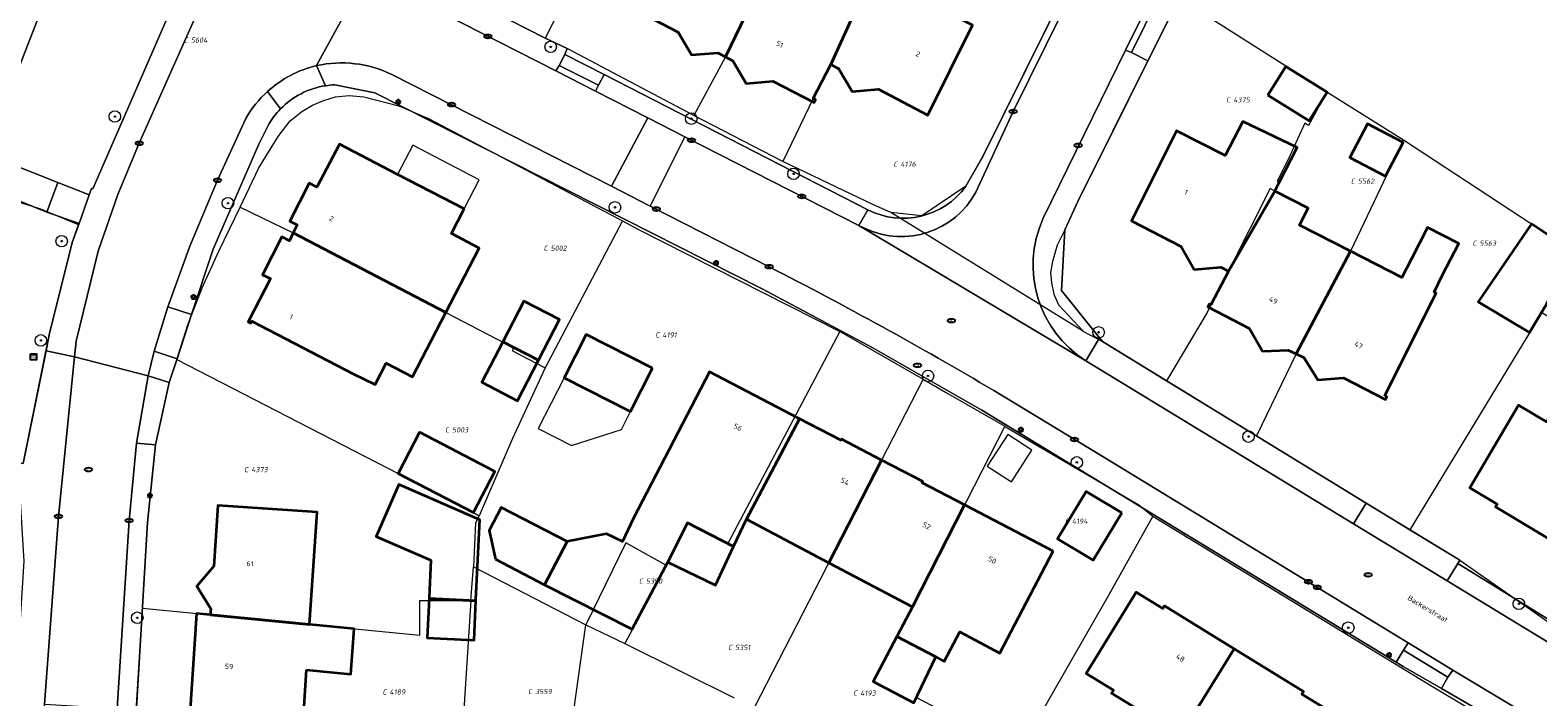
# Model space of a CAD drawing. Header units: metres. Extents: x 183765 to 187731, y 443805 to 446163.
# Tile 99 of 120: x 186608 to 186712, y 444626 to 444672. Entities that reach past the tile are written whole.
import ezdxf
from ezdxf.enums import TextEntityAlignment as Align

# ---------------------------------------------------------------- set-up
doc = ezdxf.new("R2010")
doc.units = ezdxf.units.M
doc.layers.get('0').update_dxf_attribs({"lineweight": 25})
for name, color, linetype, lineweight in [('B-WE-GR-BOOM-S', 253, 'Continuous', 25), ('B-WE-IE-MEUBILAIR-S', 7, 'Continuous', 25), ('B-WE-OG-BEBOUWING-GV', 7, 'Continuous', 35), ('B-WE-OG-BEBOUWING-T18', 10, 'Continuous', 18), ('B-WE-OG-BEBOUWING_LUIFEL-GV', 7, 'Continuous', 18), ('B-WE-OG-BEBOUWING_OVERBOUWING-GV', 7, 'Continuous', 18), ('B-WE-OG-BEBOUWING_SCHUUR-GV', 7, 'Continuous', 18), ('B-WE-OG-TERREIN_BEGROEID-GV', 7, 'Continuous', 18), ('B-WE-OG-TERREIN_ERF-GV', 7, 'Continuous', 18), ('B-WE-OG-TOPOGRAFIE-T18', 10, 'Continuous', 18), ('B-WE-VH-GESLOTENVERHARDING_ASFALT-GV', 10, 'Continuous', 18), ('B-WE-VH-OPENVERHARDING_BETONELEMENT-GV', 90, 'Continuous', 18), ('B-WE-VH-OPENVERHARDING_BETONSTRAATSTEEN-GV', 90, 'Continuous', 18), ('B-WE-VH-OPENVERHARDING_TEGEL-GV', 90, 'Continuous', 18)]:
    doc.layers.add(name, color=color, linetype=linetype, lineweight=lineweight)
doc.layers.add('B-WE-KG-GRENS_PERCEEL-G', color=7, linetype='Continuous', lineweight=13, true_color=0xa55252)
doc.layers.add('B-WE-KG-GRENS_PERCEEL-S', color=7, linetype='Continuous', lineweight=25, true_color=0xa55252)
doc.styles.add('NLCS-ISO', font='NLCS-ISO.ttf')
doc.styles.add('NLCS-ISO-M200-T18', font='NLCS-ISO.ttf', dxfattribs={"height": 0.36})

# ---------------------------------------------------------------- blocks, each defined once
blk = doc.blocks.new('SIE-MEUBILAIR_KAST_CAI-SO')
for points in [[(-1, 1), (1, 1), (1, 0.84), (-1, 0.84)], [(-1, 0.76), (1, 0.76), (1, -1), (-1, -1)]]:
    blk.add_lwpolyline(points, close=True)
at = {"style": 'NLCS-ISO'}
blk.add_text('cai', height=0.75, dxfattribs=at).set_placement((0, 0), align=Align.MIDDLE_CENTER)
blk = doc.blocks.new('SIE-MEUBILAIR_PAAL_LICHTMAST-SO')
for points in [[(-0.62, 0), (-1, 0)], [(-0.71, 0.71), (-0.44, 0.44)], [(0, 1), (0, 0.62)], [(0.44, 0.44), (0.71, 0.71)], [(1, 0), (0.62, 0)], [(-0.71, -0.71), (-0.44, -0.44)], [(0, -0.62), (0, -1)], [(0.44, -0.44), (0.71, -0.71)]]:
    blk.add_lwpolyline(points)
blk.add_circle((0, 0), 0.5)
blk = doc.blocks.new('SIE-MEUBILAIR_PUT_RIOOLPUT-SO')
blk.add_ellipse((0, 0), major_axis=(1.25, 0), ratio=0.54)
at = {"style": 'NLCS-ISO'}
blk.add_text('ri', height=0.75, dxfattribs=at).set_placement((-0.04, 0.07), align=Align.MIDDLE_CENTER)
blk = doc.blocks.new('SIE-MEUBILAIR_PUT_KOLK-SO')
blk.add_ellipse((0, 0), major_axis=(1.25, 0), ratio=0.54)
at = {"style": 'NLCS-ISO'}
blk.add_text('klk', height=0.75, dxfattribs=at).set_placement((0.03, 0), align=Align.MIDDLE_CENTER)
blk = doc.blocks.new('SIE-MEUBILAIR_PUT_BRANDKRAAN-SO')
blk.add_ellipse((0, 0), major_axis=(1.25, 0), ratio=0.54)
at = {"style": 'NLCS-ISO'}
blk.add_text('bk', height=0.75, dxfattribs=at).set_placement((0.03, 0), align=Align.MIDDLE_CENTER)
blk = doc.blocks.new('SGR-BOOM_GBKN-SO')
at = {"linetype": 'ByBlock', "lineweight": 18}
h = blk.add_hatch(color=0, dxfattribs=at)
h.dxf.hatch_style = 1
edge = h.paths.add_edge_path()
edge.add_arc((0, 0), 0.25, 0, 360)
at = {"color": 0, "linetype": 'ByBlock', "lineweight": 18}
for radius in [2, 0.25]:
    blk.add_circle((0, 0), radius, dxfattribs=at)
at = {"color": 0, "linetype": 'ByBlock', "lineweight": 18, "style": 'NLCS-ISO'}
blk.add_attdef('SOORT', (2.5, 0), '', height=1.5, dxfattribs=at)
blk = doc.blocks.new('SKG-PERCEELNUMMER-SO')
at = {"style": 'NLCS-ISO', "oblique": 10, "flags": 1}
for tag, p in [('GEMEENTECODE', (0, 2.55)), ('PERCEELGROOTTE', (0, -2.45))]:
    blk.add_attdef(tag, text='', height=1.8, dxfattribs=at).set_placement(p, align=Align.MIDDLE_CENTER)
at = {"style": 'NLCS-ISO', "oblique": 10}
blk.add_attdef('SECTIE', text='', height=1.8, dxfattribs=at).set_placement((-0.5, 0), align=Align.MIDDLE_RIGHT)
blk.add_attdef('PERCEELNUMMER', text='', height=1.8, dxfattribs=at).set_placement((0.5, 0), align=Align.MIDDLE_LEFT)

msp = doc.modelspace()

# ---------------------------------------------------------------- linework, layer by layer
at = {"layer": 'B-WE-KG-GRENS_PERCEEL-G', "flags": 128}
for points in [[(186654.223, 444692.822), (186643.437, 444671.397)], [(186643.437, 444671.397), (186632.267, 444677.122), (186629.985, 444679.034), (186628.571, 444681.528), (186626.795, 444686.713)], [(186664.367, 444686.97), (186659.494, 444677.404), (186655.964, 444670.11), (186653.77, 444666.035)], [(186679.937, 444675.474), (186668.828, 444681.517), (186663.278, 444669.573), (186662.057, 444667.204), (186659.95, 444662.833)], [(186679.937, 444675.474), (186673.842, 444663.191), (186673.669, 444662.886)], [(186687.497, 444674.191), (186680.459, 444660.062), (186679.545, 444658.085)], [(186687.497, 444674.191), (186697.758, 444667.681)], [(186644.974, 444670.68), (186643.437, 444671.397)], [(186653.77, 444666.035), (186644.974, 444670.68)], [(186697.758, 444667.681), (186696.463, 444665.33), (186696.217, 444665.494), (186695.203, 444663.28), (186694.291, 444661.456), (186694.444, 444661.379), (186694.141, 444660.783), (186693.801, 444660.969), (186690.916, 444655.218), (186689.684, 444652.883), (186689.436, 444652.355), (186686.615, 444647.613)], [(186697.758, 444667.681), (186703.074, 444664.343)], [(186622.256, 444659.667), (186623.558, 444662.397), (186624.902, 444664.572), (186625.718, 444665.663), (186626.528, 444666.315), (186627.283, 444666.748), (186628.007, 444667.059), (186628.577, 444667.239)], [(186628.577, 444667.239), (186628.878, 444667.334), (186629.828, 444667.408), (186630.845, 444667.335), (186633.276, 444666.703), (186635.384, 444665.795)], [(186635.384, 444665.795), (186648.811, 444658.712)], [(186659.95, 444662.833), (186653.77, 444666.035)], [(186703.074, 444664.343), (186699.4, 444656.606), (186695.611, 444649.488), (186692.851, 444643.801)], [(186703.074, 444664.343), (186714.784, 444656.654), (186712.537, 444652.123), (186703.524, 444637.277)], [(186666.245, 444659.83), (186659.95, 444662.833)], [(186673.669, 444662.886), (186672.667, 444661.118)], [(186608.399, 444659.533), (186606.139, 444660.247)], [(186672.667, 444661.118), (186669.605, 444659.058), (186668.966, 444659.132), (186667.456, 444659.308)], [(186610.75, 444658.566), (186608.399, 444659.533)], [(186618.628, 444651.489), (186619.617, 444654.062), (186620.772, 444656.621), (186622.256, 444659.667)], [(186622.256, 444659.667), (186625.946, 444657.884), (186636.552, 444652.36), (186641.23, 444649.916), (186641.175, 444649.697), (186643.442, 444648.511)], [(186667.456, 444659.308), (186666.245, 444659.83)], [(186680.85, 444651.048), (186667.456, 444659.308)], [(186607.172, 444641.876), (186608.996, 444650.809), (186610.591, 444657.21), (186611.034, 444658.452)], [(186611.034, 444658.452), (186610.75, 444658.566)], [(186648.811, 444658.712), (186643.442, 444648.511)], [(186648.811, 444658.712), (186649.889, 444658.143)], [(186649.889, 444658.143), (186663.921, 444651.039)], [(186679.545, 444658.085), (186679.021, 444657.025), (186678.683, 444655.897), (186678.547, 444655.136), (186678.625, 444654.414), (186678.784, 444653.621), (186679.116, 444652.88), (186680.85, 444651.048)], [(186617.85, 444649.104), (186618.628, 444651.489)], [(186663.921, 444651.039), (186656.131, 444636.313), (186653.337, 444637.763), (186652.664, 444636.467), (186651.832, 444634.824)], [(186663.921, 444651.039), (186664.178, 444650.909), (186669.704, 444647.727)], [(186680.85, 444651.048), (186682.156, 444650.339)], [(186682.156, 444650.339), (186686.615, 444647.613)], [(186615.461, 444631.824), (186615.817, 444637.784), (186616.374, 444643.169), (186617.329, 444647.506), (186617.85, 444649.104)], [(186617.85, 444649.104), (186633.228, 444641.188), (186638.464, 444638.469), (186638.863, 444638.253)], [(186643.442, 444648.511), (186641.185, 444643.612), (186638.863, 444638.253)], [(186669.704, 444647.727), (186657.99, 444624.955)], [(186669.704, 444647.727), (186671.259, 444646.831), (186675.37, 444644.464)], [(186686.615, 444647.613), (186692.851, 444643.801)], [(186675.37, 444644.464), (186667.904, 444629.856), (186670.582, 444628.45), (186669.239, 444625.645), (186671.756, 444624.319), (186670.028, 444620.919)], [(186675.37, 444644.464), (186675.468, 444644.407), (186684.696, 444639.008)], [(186692.851, 444643.801), (186703.524, 444637.277)], [(186638.863, 444638.253), (186638.613, 444637.757), (186638.475, 444634.712)], [(186685.654, 444638.222), (186682.611, 444632.755)], [(186684.696, 444639.008), (186685.654, 444638.222)], [(186685.654, 444638.222), (186704.746, 444626.595), (186720.032, 444617.47), (186722.913, 444615.911)], [(186703.524, 444637.277), (186706.983, 444635.163)], [(186651.832, 444634.824), (186649.059, 444636.369), (186646.267, 444630.673)], [(186706.983, 444635.163), (186717.572, 444627.796), (186727.353, 444622.35), (186727.835, 444622.112)], [(186638.278, 444632.359), (186638.475, 444634.712)], [(186638.475, 444634.712), (186646.267, 444630.673)], [(186651.832, 444634.824), (186650.748, 444632.775), (186649.504, 444630.378), (186648.975, 444629.377)], [(186615.036, 444624.708), (186615.461, 444631.824)], [(186615.461, 444631.824), (186634.726, 444629.962), (186634.735, 444632.373), (186638.278, 444632.359)], [(186638.278, 444632.359), (186637.66, 444622.621), (186636.211, 444622.931)], [(186682.611, 444632.755), (186675.595, 444620.514)], [(186643.134, 444603.01), (186643.69, 444608.258), (186644.25, 444616.049), (186644.288, 444616.464), (186646.267, 444630.673)], [(186646.267, 444630.673), (186648.975, 444629.377)], [(186648.975, 444629.377), (186656.576, 444625.618)]]:
    msp.add_lwpolyline(points, dxfattribs=at)
at = {"layer": 'B-WE-OG-BEBOUWING-GV', "flags": 128}
for points in [[(186660.81, 444680.123), (186654.959, 444683.023), (186654.304, 444681.686), (186654.161, 444681.76), (186649.793, 444673.325), (186652.677, 444671.815), (186653.606, 444670.247), (186655.441, 444670.385), (186655.964, 444670.11)], [(186666.738, 444677.185), (186660.81, 444680.123), (186655.964, 444670.11), (186656.488, 444669.834), (186657.413, 444668.254), (186659.264, 444668.405), (186662.14, 444666.93), (186662.224, 444667.136), (186662.057, 444667.204), (186663.278, 444669.573)], [(186669.106, 444674.381), (186670.569, 444677.363), (186670.874, 444677.984), (186668.685, 444679.07), (186667.807, 444679.505), (186666.738, 444677.185), (186663.278, 444669.573), (186663.832, 444669.288), (186664.773, 444667.698), (186666.593, 444667.861), (186670.02, 444666.062), (186673.137, 444672.293)], [(186693.658, 444667.432), (186696.524, 444665.649), (186697.771, 444667.655), (186694.905, 444669.437)], [(186694.141, 444660.783), (186694.444, 444661.379), (186695.68, 444663.81), (186691.92, 444665.624), (186690.683, 444663.261), (186687.297, 444664.955), (186684.174, 444658.713), (186687.621, 444656.946), (186688.529, 444655.344), (186690.382, 444655.5), (186690.916, 444655.218)], [(186701.812, 444661.811), (186703.039, 444664.152), (186700.572, 444665.444), (186699.345, 444663.103)], [(186637.82, 444659.542), (186633.192, 444661.945), (186629.154, 444664.042), (186627.588, 444661.062), (186627.054, 444661.336), (186625.704, 444658.704), (186626.208, 444658.43), (186625.946, 444657.884), (186636.552, 444652.36), (186638.868, 444656.82), (186636.929, 444657.828)], [(186699.4, 444656.605), (186695.841, 444658.42), (186696.447, 444659.607), (186694.141, 444660.783), (186690.916, 444655.218), (186689.684, 444652.883), (186689.565, 444652.932), (186689.474, 444652.755), (186692.384, 444651.243), (186693.288, 444649.672), (186695.067, 444649.744), (186695.611, 444649.488)], [(186699.4, 444656.605), (186695.611, 444649.488), (186696.155, 444649.233), (186697.111, 444647.685), (186698.913, 444647.815), (186701.828, 444646.327), (186701.924, 444646.514), (186701.772, 444646.591), (186705.349, 444653.691), (186705.198, 444653.769), (186705.791, 444654.972), (186706.906, 444657.144), (186704.733, 444658.259), (186703.618, 444656.087), (186702.958, 444654.791)], [(186715.11, 444656.414), (186711.955, 444658.511), (186708.268, 444653.1), (186711.825, 444650.958), (186712.669, 444652.359)], [(186636.552, 444652.36), (186625.946, 444657.884), (186625.685, 444657.338), (186625.151, 444657.611), (186623.804, 444654.975), (186624.353, 444654.705), (186622.81, 444651.701), (186622.988, 444651.608), (186623.07, 444651.747), (186630.11, 444648.093), (186631.631, 444647.359), (186632.405, 444648.85), (186634.235, 444647.9)], [(186640.509, 444650.327), (186642.976, 444649.045), (186644.44, 444651.862), (186641.973, 444653.144)], [(186650.907, 444648.486), (186646.303, 444650.839), (186644.765, 444647.828), (186649.368, 444645.475)], [(186642.976, 444649.045), (186640.509, 444650.327), (186639.045, 444647.51), (186641.512, 444646.228)], [(186661.113, 444644.983), (186654.849, 444648.233), (186649.575, 444638.07), (186648.826, 444636.468), (186647.706, 444636.983), (186644.969, 444636.468), (186643.408, 444633.456), (186649.487, 444630.371), (186651.969, 444635.028), (186653.337, 444637.763), (186656.533, 444636.104), (186657.423, 444638.008)], [(186717.977, 444642.025), (186713.115, 444644.941), (186713.007, 444644.758), (186711.06, 444645.928), (186707.681, 444640.189), (186709.574, 444639.051), (186709.469, 444638.869), (186714.338, 444635.957)], [(186666.819, 444642.118), (186664.027, 444643.57), (186663.995, 444643.487), (186661.113, 444644.983), (186657.423, 444638.008), (186663.149, 444634.985)], [(186634.712, 444644.046), (186633.228, 444641.188), (186638.464, 444638.469), (186639.948, 444641.326)], [(186672.576, 444638.998), (186669.624, 444640.534), (186669.675, 444640.632), (186666.819, 444642.118), (186663.149, 444634.985), (186668.958, 444631.919)], [(186638.634, 444632.354), (186638.637, 444632.426), (186638.905, 444637.966), (186633.275, 444640.409), (186631.714, 444636.81), (186635.512, 444635.162), (186635.387, 444632.583), (186635.384, 444632.511)], [(186683.495, 444638.454), (186681.022, 444639.937), (186679.047, 444636.643), (186681.52, 444635.16)], [(186620.178, 444631.364), (186627.083, 444630.702), (186627.602, 444638.491), (186620.699, 444638.952), (186620.418, 444634.761), (186619.239, 444633.358), (186620.207, 444631.794)], [(186640, 444635.229), (186643.408, 444633.456), (186644.969, 444636.468), (186640.396, 444638.831), (186639.563, 444637.225)], [(186678.742, 444635.789), (186672.576, 444638.998), (186668.958, 444631.919), (186667.877, 444629.87), (186670.582, 444628.451), (186671.173, 444628.141), (186672.25, 444630.181), (186675.029, 444628.714)], [(186656.533, 444636.104), (186653.337, 444637.763), (186651.969, 444635.028), (186655.281, 444633.429)], [(186691.298, 444629.019), (186686.475, 444631.994), (186686.357, 444631.809), (186684.491, 444632.953), (186681.026, 444627.301), (186682.918, 444626.14), (186682.798, 444625.944), (186687.581, 444622.993)], [(186638.634, 444632.354), (186635.384, 444632.511), (186635.252, 444629.781), (186638.502, 444629.624)], [(186626.873, 444627.558), (186629.952, 444627.263), (186630.165, 444630.409), (186627.083, 444630.702), (186620.178, 444631.364), (186619.23, 444631.454), (186618.751, 444624.459), (186626.631, 444623.93)], [(186670.582, 444628.451), (186667.877, 444629.87), (186666.232, 444626.735), (186669.052, 444625.255)], [(186691.298, 444629.019), (186687.581, 444622.993), (186692.429, 444620.003), (186692.549, 444620.199), (186694.443, 444619.042), (186697.9, 444624.699), (186696.005, 444625.857), (186696.121, 444626.044)]]:
    msp.add_lwpolyline(points, close=True, dxfattribs=at)
at = {"layer": 'B-WE-OG-BEBOUWING_LUIFEL-GV', "flags": 128}
msp.add_lwpolyline([(186644.765, 444647.828), (186642.962, 444644.3), (186645.263, 444643.124), (186648.74, 444644.246), (186649.368, 444645.475)], close=True, dxfattribs=at)
at = {"layer": 'B-WE-OG-BEBOUWING_OVERBOUWING-GV', "flags": 128}
msp.add_lwpolyline([(186634.241, 444663.965), (186633.192, 444661.945), (186637.82, 444659.542), (186638.869, 444661.562)], close=True, dxfattribs=at)
at = {"layer": 'B-WE-OG-BEBOUWING_SCHUUR-GV', "flags": 128}
msp.add_lwpolyline([(186675.576, 444643.889), (186674.157, 444641.682), (186675.843, 444640.597), (186677.263, 444642.804)], close=True, dxfattribs=at)
at = {"layer": 'B-WE-OG-TERREIN_BEGROEID-GV', "flags": 128}
msp.add_lwpolyline([(186608.447, 444698.115), (186607.624, 444698.515), (186607.101, 444697.148), (186605.075, 444691.851), (186608.575, 444690.246), (186611.477, 444681.208), (186605.116, 444664.862), (186604.375, 444663.442), (186609.583, 444661.383), (186611.773, 444660.52), (186611.933, 444660.968), (186612.03, 444660.947), (186618.051, 444674.772)], dxfattribs=at)
at = {"layer": 'B-WE-OG-TERREIN_ERF-GV', "flags": 128}
for points in [[(186672.667, 444661.118), (186673.842, 444663.191), (186696.347, 444708.545), (186696.277, 444712.068), (186695.97, 444712.393), (186694.654, 444713.787), (186694.338, 444713.968), (186683.216, 444720.331), (186679.847, 444722.18), (186678.701, 444722.809), (186649.681, 444738.735), (186648.523, 444739.37), (186643.314, 444742.229), (186637.572, 444745.38), (186636.423, 444746.011)], [(186714.037, 444727.721), (186711.477, 444722.536), (186710.126, 444719.799), (186709.243, 444718.013), (186707.859, 444715.21), (186699.95, 444699.191), (186695.779, 444690.817), (186693.983, 444687.213), (186689.044, 444677.297), (186685.32, 444669.82), (186680.459, 444660.062), (186679.545, 444658.085), (186679.305, 444653.894), (186681.946, 444650.6), (186682.156, 444650.339), (186700.49, 444639.132), (186706.983, 444635.163), (186706.845, 444634.926), (186719.531, 444627.119)], [(186622.354, 444697.565), (186623.091, 444696.145), (186624.363, 444693.692), (186624.482, 444693.462), (186628.571, 444681.528), (186629.108, 444680.58), (186629.985, 444679.034), (186630.935, 444678.238), (186631.947, 444677.39), (186632.267, 444677.122), (186643.437, 444671.397), (186644.974, 444670.68), (186644.799, 444670.262), (186647.532, 444668.864), (186665.865, 444659.487)], [(186673.137, 444672.293), (186670.02, 444666.062), (186666.593, 444667.861), (186664.773, 444667.698), (186663.832, 444669.288), (186663.278, 444669.573), (186662.057, 444667.204), (186662.224, 444667.136), (186662.14, 444666.93), (186659.264, 444668.405), (186657.413, 444668.254), (186656.488, 444669.834), (186655.964, 444670.11), (186655.441, 444670.385), (186653.606, 444670.247), (186652.677, 444671.815), (186649.793, 444673.325)], [(186798.591, 444583.682), (186796.334, 444584.497), (186787.825, 444587.605), (186768.449, 444594.821), (186759.703, 444598.447), (186757.025, 444599.558), (186751.771, 444601.736), (186747.81, 444603.684), (186744.659, 444605.233), (186731.36, 444611.771), (186727.779, 444613.532), (186725.136, 444615.054), (186719.468, 444618.32), (186714.677, 444621.08), (186705.702, 444626.251), (186703.041, 444627.784), (186702.555, 444628.08), (186673.783, 444645.583), (186666.168, 444649.935), (186658.508, 444654.007), (186631.601, 444667.606), (186628.837, 444668.166)], [(186624.218, 444665.388), (186623.541, 444664.047), (186620.389, 444656.755), (186618.884, 444652.206), (186617.868, 444649.134), (186617.329, 444647.506), (186616.374, 444643.169), (186615.817, 444637.784), (186614.165, 444610.122)], [(186618.751, 444624.459), (186619.23, 444631.454), (186620.178, 444631.364), (186620.207, 444631.794), (186619.239, 444633.358), (186620.418, 444634.761), (186620.699, 444638.952), (186627.602, 444638.491), (186627.083, 444630.702), (186630.165, 444630.409), (186629.952, 444627.263), (186626.873, 444627.558), (186626.631, 444623.93)]]:
    msp.add_lwpolyline(points, dxfattribs=at)
for points in [[(186577.594, 444663.031), (186573.859, 444651.069), (186575.7, 444650.338), (186576.69, 444652.742), (186576.29, 444652.903), (186578.002, 444657.171), (186582.248, 444655.47), (186581.929, 444654.515), (186596.742, 444648.474), (186597.156, 444649.508), (186601.434, 444647.791), (186599.73, 444643.513), (186599.84, 444641.682), (186606.79, 444642.1), (186606.803, 444641.888), (186607.172, 444641.876), (186608.767, 444649.687), (186608.996, 444650.809), (186610.591, 444657.21), (186611.06, 444658.522), (186608.822, 444659.324), (186581.749, 444670.32), (186580.302, 444670.907), (186580.081, 444670.997)], [(186693.658, 444667.432), (186694.905, 444669.437), (186697.771, 444667.655), (186696.524, 444665.649)], [(186690.916, 444655.218), (186690.382, 444655.5), (186688.529, 444655.344), (186687.621, 444656.946), (186684.174, 444658.713), (186687.297, 444664.955), (186690.683, 444663.261), (186691.92, 444665.624), (186695.68, 444663.81), (186694.444, 444661.379), (186694.141, 444660.783), (186696.447, 444659.607), (186695.841, 444658.42), (186699.4, 444656.605), (186702.958, 444654.791), (186703.618, 444656.087), (186704.733, 444658.259), (186706.906, 444657.144), (186705.791, 444654.972), (186705.198, 444653.769), (186705.349, 444653.691), (186701.772, 444646.591), (186701.924, 444646.514), (186701.828, 444646.327), (186698.913, 444647.815), (186697.111, 444647.685), (186696.155, 444649.233), (186695.611, 444649.488), (186695.067, 444649.744), (186693.288, 444649.672), (186692.384, 444651.243), (186689.474, 444652.755), (186689.565, 444652.932), (186689.684, 444652.883)], [(186701.812, 444661.811), (186699.345, 444663.103), (186700.572, 444665.444), (186703.039, 444664.152)], [(186636.552, 444652.36), (186634.235, 444647.9), (186632.405, 444648.85), (186631.631, 444647.359), (186630.11, 444648.093), (186623.07, 444651.747), (186622.988, 444651.608), (186622.81, 444651.701), (186624.353, 444654.705), (186623.804, 444654.975), (186625.151, 444657.611), (186625.685, 444657.338), (186625.946, 444657.884), (186626.208, 444658.43), (186625.704, 444658.704), (186627.054, 444661.336), (186627.588, 444661.062), (186629.154, 444664.042), (186633.192, 444661.945), (186637.82, 444659.542), (186636.929, 444657.828), (186638.868, 444656.82)], [(186715.11, 444656.414), (186716.96, 444659.488), (186720.531, 444657.231), (186716.057, 444650.223), (186712.669, 444652.359), (186711.825, 444650.958), (186708.268, 444653.1), (186711.955, 444658.511)], [(186640.509, 444650.327), (186641.973, 444653.144), (186644.44, 444651.862), (186642.976, 444649.045), (186641.512, 444646.228), (186639.045, 444647.51)], [(186649.368, 444645.475), (186644.765, 444647.828), (186646.303, 444650.839), (186650.907, 444648.486)], [(186657.423, 444638.008), (186656.533, 444636.104), (186655.281, 444633.429), (186651.969, 444635.028), (186649.487, 444630.371), (186643.408, 444633.456), (186644.969, 444636.468), (186647.706, 444636.983), (186648.826, 444636.468), (186649.575, 444638.07), (186654.849, 444648.233), (186661.113, 444644.983), (186663.995, 444643.487), (186664.027, 444643.57), (186666.819, 444642.118), (186669.675, 444640.632), (186669.624, 444640.534), (186672.576, 444638.998), (186678.742, 444635.789), (186675.029, 444628.714), (186672.25, 444630.181), (186671.173, 444628.141), (186670.582, 444628.451), (186669.052, 444625.255), (186666.232, 444626.735), (186667.877, 444629.87), (186668.958, 444631.919), (186663.149, 444634.985)], [(186717.977, 444642.025), (186722.826, 444639.117), (186722.728, 444638.954), (186724.627, 444637.822), (186721.216, 444632.102), (186719.319, 444633.233), (186719.206, 444633.044), (186714.338, 444635.957), (186709.469, 444638.869), (186709.574, 444639.051), (186707.681, 444640.189), (186711.06, 444645.928), (186713.007, 444644.758), (186713.115, 444644.941)], [(186638.464, 444638.469), (186633.228, 444641.188), (186634.712, 444644.046), (186639.948, 444641.326)], [(186631.714, 444636.81), (186633.275, 444640.409), (186638.905, 444637.966), (186638.637, 444632.426), (186638.634, 444632.354), (186638.502, 444629.624), (186635.252, 444629.781), (186635.384, 444632.511), (186635.387, 444632.583), (186635.512, 444635.162)], [(186679.047, 444636.643), (186681.022, 444639.937), (186683.495, 444638.454), (186681.52, 444635.16)], [(186687.581, 444622.993), (186682.798, 444625.944), (186682.918, 444626.14), (186681.026, 444627.301), (186684.491, 444632.953), (186686.357, 444631.809), (186686.475, 444631.994), (186691.298, 444629.019), (186696.121, 444626.044), (186696.005, 444625.857), (186697.9, 444624.699), (186694.443, 444619.042), (186692.549, 444620.199), (186692.429, 444620.003)]]:
    msp.add_lwpolyline(points, close=True, dxfattribs=at)
at = {"layer": 'B-WE-OG-TERREIN_ERF-GV'}
for points in [[(186628.182, 444668.1, 0.1601875), (186625.055, 444666.482)], [(186628.837, 444668.166, 0.0276617), (186628.182, 444668.1)], [(186625.055, 444666.482, 0.0615694), (186624.218, 444665.388)], [(186665.865, 444659.487, 0.3686693), (186672.667, 444661.118)]]:
    msp.add_lwpolyline(points, format="xyb", dxfattribs=at)
at = {"layer": 'B-WE-VH-GESLOTENVERHARDING_ASFALT-GV', "flags": 128}
for points in [[(186692.411, 444687.99), (186694.21, 444691.613), (186699.775, 444702.815), (186695.159, 444705.076), (186675.96, 444666.308), (186673.367, 444660.71)], [(186678.022, 444658.848), (186683.753, 444670.561), (186687.508, 444678.12), (186692.411, 444687.99)], [(186644.182, 444669.13), (186631.223, 444675.736), (186631.123, 444675.791), (186631.024, 444675.847), (186627.564, 444669.491)], [(186627.564, 444669.491), (186631.024, 444675.847)], [(186619.322, 444673.246), (186615.247, 444664.101), (186613.756, 444660.546), (186612.382, 444656.605), (186610.867, 444650.366), (186610.757, 444649.28), (186615.854, 444647.951), (186616.276, 444649.661), (186617.223, 444652.756), (186618.759, 444656.958), (186620.688, 444661.537), (186622.659, 444665.831)], [(186632.785, 444668.884), (186648.044, 444661.117), (186650.57, 444665.874), (186646.932, 444667.729), (186644.182, 444669.13)], [(186681.01, 444649.009), (186665.245, 444658.394), (186653.157, 444664.555), (186650.742, 444659.744), (186659.006, 444655.537)], [(186665.71, 444658.157), (186665.245, 444658.394), (186681.01, 444649.009)], [(186674.607, 444646.943), (186682.78, 444641.98), (186685.395, 444640.387), (186703.405, 444629.419), (186706.511, 444627.527), (186715.343, 444622.236), (186720.087, 444619.394), (186720.214, 444619.318), (186722.739, 444623.699), (186722.313, 444623.947), (186721.998, 444624.131), (186719.297, 444625.706), (186719.116, 444625.812), (186706.115, 444633.726), (186702.835, 444635.723), (186699.607, 444637.688), (186681.01, 444649.009)]]:
    msp.add_lwpolyline(points, dxfattribs=at)
at = {"layer": 'B-WE-VH-GESLOTENVERHARDING_ASFALT-GV'}
for points in [[(186627.564, 444669.491, -0.1683789), (186632.785, 444668.884)], [(186624.161, 444667.686, -0.1311827), (186627.564, 444669.491)], [(186622.659, 444665.831, -0.0884969), (186624.161, 444667.686)], [(186673.367, 444660.71, -0.3931439), (186665.71, 444658.157)], [(186681.01, 444649.009, -0.3752167), (186678.022, 444658.848)], [(186659.006, 444655.537, -0.0150591), (186674.607, 444646.943)]]:
    msp.add_lwpolyline(points, format="xyb", dxfattribs=at)
at = {"layer": 'B-WE-VH-GESLOTENVERHARDING_ASFALT-GV', "flags": 128}
msp.add_lwpolyline([(186614.541, 444637.918), (186615.043, 444643.284), (186615.854, 444647.951), (186610.757, 444649.28), (186609.633, 444638.204), (186608.662, 444625.165), (186613.717, 444624.881)], close=True, dxfattribs=at)
at = {"layer": 'B-WE-VH-OPENVERHARDING_BETONELEMENT-GV', "flags": 128}
msp.add_lwpolyline([(186611.773, 444660.52), (186609.583, 444661.383), (186608.822, 444659.324), (186611.06, 444658.522)], close=True, dxfattribs=at)
at = {"layer": 'B-WE-VH-OPENVERHARDING_BETONSTRAATSTEEN-GV', "flags": 128}
for points in [[(186695.159, 444705.076), (186696.771, 444708.331), (186696.347, 444708.545), (186673.842, 444663.191), (186672.667, 444661.118)], [(186673.367, 444660.71), (186675.96, 444666.308), (186695.159, 444705.076)], [(186665.865, 444659.487), (186665.245, 444658.394), (186665.71, 444658.157)]]:
    msp.add_lwpolyline(points, dxfattribs=at)
for points in [[(186687.862, 444677.886), (186687.508, 444678.12), (186683.753, 444670.561), (186684.168, 444670.394)], [(186644.412, 444669.51), (186644.182, 444669.13), (186646.932, 444667.729), (186647.154, 444668.125)], [(186653.157, 444664.555), (186650.57, 444665.874), (186648.044, 444661.117), (186650.742, 444659.744)], [(186703.405, 444629.419), (186703.069, 444628.924), (186706.164, 444627.052), (186706.511, 444627.527)]]:
    msp.add_lwpolyline(points, close=True, dxfattribs=at)
at = {"layer": 'B-WE-VH-OPENVERHARDING_BETONSTRAATSTEEN-GV'}
for points in [[(186665.71, 444658.157, 0.3931439), (186673.367, 444660.71)], [(186672.667, 444661.118, -0.3686693), (186665.865, 444659.487)]]:
    msp.add_lwpolyline(points, format="xyb", dxfattribs=at)
at = {"layer": 'B-WE-VH-OPENVERHARDING_TEGEL-GV', "flags": 128}
for points in [[(186607.101, 444697.148), (186604.898, 444698.065), (186600.36, 444686.899), (186591.577, 444690.459), (186584.083, 444671.804), (186582.567, 444672.4), (186581.749, 444670.32), (186608.822, 444659.324), (186609.583, 444661.383), (186604.375, 444663.442), (186605.116, 444664.862), (186611.477, 444681.208), (186608.575, 444690.246), (186605.075, 444691.851)], [(186632.267, 444677.122), (186631.947, 444677.39), (186631.024, 444675.847), (186631.123, 444675.791), (186631.223, 444675.736), (186644.182, 444669.13), (186644.412, 444669.51), (186644.799, 444670.262), (186644.974, 444670.68), (186643.437, 444671.397)], [(186689.044, 444677.297), (186687.862, 444677.886), (186684.168, 444670.394), (186685.32, 444669.82)], [(186644.799, 444670.262), (186644.412, 444669.51), (186647.154, 444668.125), (186647.532, 444668.864)], [(186647.532, 444668.864), (186647.154, 444668.125), (186646.932, 444667.729), (186650.57, 444665.874), (186653.157, 444664.555), (186665.245, 444658.394), (186665.865, 444659.487)], [(186618.884, 444652.206), (186617.223, 444652.756), (186616.276, 444649.661), (186617.868, 444649.134)], [(186606.103, 444615.795), (186607.953, 444615.657), (186608.395, 444621.594), (186608.662, 444625.165), (186609.633, 444638.204), (186610.757, 444649.28), (186608.767, 444649.687), (186607.172, 444641.876), (186606.803, 444641.888), (186607.236, 444635.107), (186606.625, 444625.569), (186606.017, 444616.23), (186606.005, 444615.797)], [(186617.868, 444649.134), (186616.276, 444649.661), (186615.854, 444647.951), (186617.329, 444647.506)], [(186682.156, 444650.339), (186681.946, 444650.6), (186681.01, 444649.009), (186699.607, 444637.688), (186700.49, 444639.132)], [(186617.329, 444647.506), (186615.854, 444647.951), (186615.043, 444643.284), (186616.374, 444643.169)], [(186616.374, 444643.169), (186615.043, 444643.284), (186614.541, 444637.918), (186613.717, 444624.881), (186613.491, 444621.319), (186612.788, 444610.198), (186612.847, 444609.25), (186613.593, 444607.471), (186615.129, 444606.118), (186615.064, 444606.628), (186614.455, 444608.021), (186614.165, 444610.122), (186615.817, 444637.784)], [(186700.49, 444639.132), (186699.607, 444637.688), (186702.835, 444635.723), (186706.115, 444633.726), (186706.845, 444634.926), (186706.983, 444635.163)], [(186706.845, 444634.926), (186706.115, 444633.726), (186719.116, 444625.812), (186719.297, 444625.706), (186719.957, 444626.879), (186719.531, 444627.119)], [(186703.069, 444628.924), (186702.555, 444628.08), (186703.041, 444627.784), (186705.702, 444626.251), (186706.164, 444627.052)], [(186706.511, 444627.527), (186706.164, 444627.052), (186705.702, 444626.251), (186714.677, 444621.08), (186715.343, 444622.236)]]:
    msp.add_lwpolyline(points, close=True, dxfattribs=at)
for points in [[(186618.051, 444674.772), (186612.03, 444660.947), (186611.933, 444660.968), (186611.773, 444660.52), (186611.06, 444658.522), (186610.591, 444657.21), (186608.996, 444650.809), (186608.767, 444649.687), (186610.757, 444649.28), (186610.867, 444650.366), (186612.382, 444656.605), (186613.756, 444660.546), (186615.247, 444664.101), (186619.322, 444673.246)], [(186685.32, 444669.82), (186684.168, 444670.394), (186683.753, 444670.561), (186678.022, 444658.848)], [(186681.01, 444649.009), (186681.946, 444650.6), (186679.305, 444653.894), (186679.545, 444658.085), (186680.459, 444660.062), (186685.32, 444669.82)], [(186628.182, 444668.1), (186627.564, 444669.491)], [(186627.564, 444669.491), (186628.182, 444668.1)], [(186648.044, 444661.117), (186632.785, 444668.884)], [(186624.161, 444667.686), (186625.055, 444666.482)], [(186625.055, 444666.482), (186624.161, 444667.686)], [(186628.837, 444668.166), (186631.601, 444667.606), (186658.508, 444654.007), (186666.168, 444649.935), (186673.783, 444645.583), (186702.555, 444628.08), (186703.069, 444628.924), (186703.405, 444629.419), (186685.395, 444640.387), (186682.78, 444641.98), (186674.607, 444646.943)], [(186622.659, 444665.831), (186620.688, 444661.537), (186618.759, 444656.958), (186617.223, 444652.756), (186618.884, 444652.206), (186620.389, 444656.755), (186623.541, 444664.047), (186624.218, 444665.388)], [(186659.006, 444655.537), (186650.742, 444659.744), (186648.044, 444661.117)]]:
    msp.add_lwpolyline(points, dxfattribs=at)
at = {"layer": 'B-WE-VH-OPENVERHARDING_TEGEL-GV'}
for points in [[(186632.785, 444668.884, 0.1683789), (186627.564, 444669.491)], [(186627.564, 444669.491, 0.1311827), (186624.161, 444667.686)], [(186624.161, 444667.686, 0.0884969), (186622.659, 444665.831)], [(186625.055, 444666.482, -0.1601875), (186628.182, 444668.1)], [(186628.182, 444668.1, -0.0276617), (186628.837, 444668.166)], [(186624.218, 444665.388, -0.0615694), (186625.055, 444666.482)], [(186678.022, 444658.848, 0.3752167), (186681.01, 444649.009)], [(186674.607, 444646.943, 0.0150591), (186659.006, 444655.537)]]:
    msp.add_lwpolyline(points, format="xyb", dxfattribs=at)

# ---------------------------------------------------------------- block references
at = {"layer": 'B-WE-GR-BOOM-S', "xscale": 0.2, "yscale": 0.2, "zscale": 0.2}
for p in [(186643.824, 444670.795), (186613.552, 444665.956), (186653.595, 444665.813), (186660.697, 444661.976), (186621.405, 444659.944), (186648.292, 444659.656), (186609.853, 444657.308), (186608.411, 444650.418), (186681.892, 444650.98), (186670.039, 444647.953), (186692.308, 444643.744), (186680.379, 444641.95), (186711.089, 444632.138), (186615.108, 444631.169), (186699.238, 444630.48)]:
    msp.add_blockref('SGR-BOOM_GBKN-SO', p, dxfattribs=at)
at = {"layer": 'B-WE-IE-MEUBILAIR-S', "xscale": 0.2, "yscale": 0.2, "zscale": 0.2}
for name, p in [('SIE-MEUBILAIR_PUT_KOLK-SO', (186639.47, 444671.52)), ('SIE-MEUBILAIR_PAAL_LICHTMAST-SO', (186633.235, 444666.978)), ('SIE-MEUBILAIR_PUT_KOLK-SO', (186636.946, 444666.787)), ('SIE-MEUBILAIR_PUT_KOLK-SO', (186675.96, 444666.308)), ('SIE-MEUBILAIR_PUT_KOLK-SO', (186653.609, 444664.314)), ('SIE-MEUBILAIR_PUT_KOLK-SO', (186615.247, 444664.101)), ('SIE-MEUBILAIR_PUT_KOLK-SO', (186680.474, 444663.959)), ('SIE-MEUBILAIR_PUT_KOLK-SO', (186620.688, 444661.537)), ('SIE-MEUBILAIR_PUT_KOLK-SO', (186661.274, 444660.411)), ('SIE-MEUBILAIR_PUT_KOLK-SO', (186651.171, 444659.533)), ('SIE-MEUBILAIR_PAAL_LICHTMAST-SO', (186655.318, 444655.79)), ('SIE-MEUBILAIR_PUT_KOLK-SO', (186659.006, 444655.537)), ('SIE-MEUBILAIR_PAAL_LICHTMAST-SO', (186619.014, 444653.432)), ('SIE-MEUBILAIR_PUT_RIOOLPUT-SO', (186671.662, 444651.791)), ('SIE-MEUBILAIR_KAST_CAI-SO', (186607.901, 444649.281)), ('SIE-MEUBILAIR_PUT_BRANDKRAAN-SO', (186669.315, 444648.69)), ('SIE-MEUBILAIR_PAAL_LICHTMAST-SO', (186676.488, 444644.221)), ('SIE-MEUBILAIR_PUT_KOLK-SO', (186680.215, 444643.542)), ('SIE-MEUBILAIR_PUT_RIOOLPUT-SO', (186611.712, 444641.456)), ('SIE-MEUBILAIR_PAAL_LICHTMAST-SO', (186615.983, 444639.657)), ('SIE-MEUBILAIR_PUT_KOLK-SO', (186609.633, 444638.204)), ('SIE-MEUBILAIR_PUT_KOLK-SO', (186614.541, 444637.918)), ('SIE-MEUBILAIR_PUT_RIOOLPUT-SO', (186700.622, 444634.15)), ('SIE-MEUBILAIR_PUT_KOLK-SO', (186696.479, 444633.666)), ('SIE-MEUBILAIR_PUT_KOLK-SO', (186697.088, 444633.281)), ('SIE-MEUBILAIR_PAAL_LICHTMAST-SO', (186702.073, 444628.591))]:
    msp.add_blockref(name, p, dxfattribs=at)
at = {"layer": 'B-WE-KG-GRENS_PERCEEL-S', "xscale": 0.2, "yscale": 0.2, "zscale": 0.2}
for p, values in [((186618.729, 444671.265), {'PERCEELNUMMER': '5604', 'SECTIE': 'C'}), ((186691.146, 444667.12), {'PERCEELNUMMER': '4375', 'SECTIE': 'C'}), ((186668.023, 444662.65), {'PERCEELNUMMER': '4176', 'SECTIE': 'C'}), ((186699.802, 444661.471), {'PERCEELNUMMER': '5562', 'SECTIE': 'C'}), ((186643.721, 444656.815), {'PERCEELNUMMER': '5002', 'SECTIE': 'C'}), ((186708.255, 444657.164), {'PERCEELNUMMER': '5563', 'SECTIE': 'C'}), ((186651.484, 444650.797), {'PERCEELNUMMER': '4191', 'SECTIE': 'C'}), ((186636.884, 444644.209), {'PERCEELNUMMER': '5003', 'SECTIE': 'C'}), ((186622.924, 444641.451), {'PERCEELNUMMER': '4373', 'SECTIE': 'C'}), ((186679.937, 444637.871), {'PERCEELNUMMER': '4194', 'SECTIE': 'C'}), ((186650.345, 444633.705), {'PERCEELNUMMER': '5350', 'SECTIE': 'C'}), ((186656.541, 444629.11), {'PERCEELNUMMER': '5351', 'SECTIE': 'C'}), ((186632.534, 444626.018), {'PERCEELNUMMER': '4189', 'SECTIE': 'C'}), ((186642.652, 444626.048), {'PERCEELNUMMER': '3559', 'SECTIE': 'C'}), ((186665.229, 444625.941), {'PERCEELNUMMER': '4193', 'SECTIE': 'C'})]:
    msp.add_blockref('SKG-PERCEELNUMMER-SO', p, dxfattribs=at).add_auto_attribs(values)

# ---------------------------------------------------------------- texts
at = {"layer": 'B-WE-OG-BEBOUWING-T18', "style": 'NLCS-ISO-M200-T18'}
for s, rotation, p in [('51', 332.8, (186659.735, 444670.973)), ('2', 333.4, (186669.343, 444670.296)), ('1', 333.4, (186687.971, 444660.715)), ('2', 332.8, (186628.603, 444658.879)), ('49', 332.5, (186694.034, 444653.203)), ('1', 332.8, (186625.805, 444652.061)), ('47', 333, (186699.951, 444650.092)), ('56', 332.6, (186656.829, 444644.389)), ('54', 332.5, (186664.269, 444640.626)), ('52', 332.5, (186669.946, 444637.548)), ('61', 356.2, (186622.934, 444634.92)), ('50', 332.5, (186674.505, 444635.176)), ('59', 356.1, (186621.485, 444627.786)), ('48', 328.3, (186687.574, 444628.379))]:
    msp.add_text(s, height=0.36, rotation=rotation, dxfattribs=at).set_placement(p, align=Align.MIDDLE)
at = {"layer": 'B-WE-OG-TOPOGRAFIE-T18', "style": 'NLCS-ISO-M200-T18'}
msp.add_text('Backerstraat', height=0.36, rotation=328.8, dxfattribs=at).set_placement((186704.76, 444631.787), align=Align.MIDDLE)

doc.saveas('drawing.dxf')
